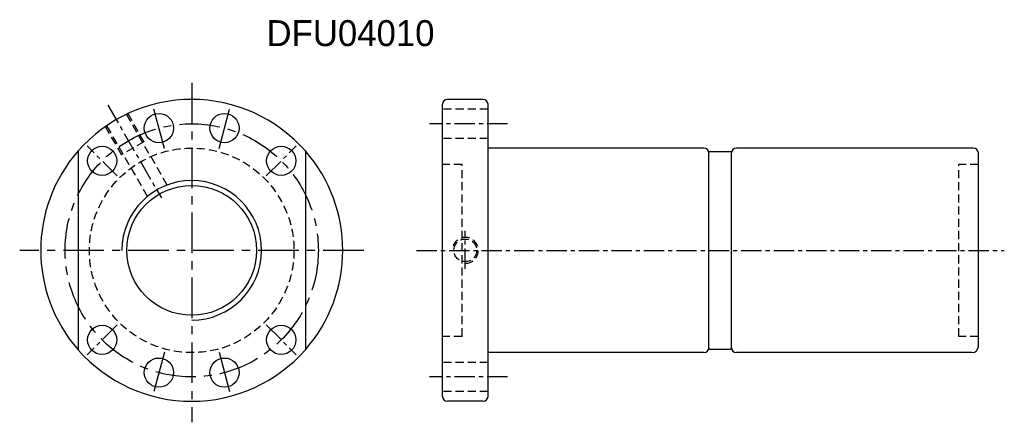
# Model space of a CAD drawing. Extents: x 27 to 330, y 102 to 226.
import ezdxf

# ---------------------------------------------------------------- set-up
doc = ezdxf.new("R2010")
doc.units = 0
doc.header["$MEASUREMENT"] = 0
doc.linetypes.add('CENTER', pattern=[2, 1.25, -0.25, 0.25, -0.25])
doc.linetypes.add('DASHED', pattern=[0.75, 0.5, -0.25])
for name, color, linetype in [('CENTER', 1, 'CENTER'), ('DIM', 4, 'CONTINUOUS'), ('HIDDEN', 7, 'CONTINUOUS'), ('MAIN', 7, 'CONTINUOUS'), ('OUT', 3, 'CONTINUOUS')]:
    doc.layers.add(name, color=color, linetype=linetype)

msp = doc.modelspace()

# ---------------------------------------------------------------- linework, layer by layer
at = {"layer": 'CENTER', "color": 7, "linetype": 'CENTER', "ltscale": 10}
for p, q in [((79.55, 206.58), (79.55, 101.96)), ((71.14, 186.32), (67.77, 198.88)), ((87.96, 186.32), (91.33, 198.88)), ((132.52, 154.93), (26.58, 154.93)), ((71.14, 123.54), (67.77, 110.98)), ((87.96, 123.54), (91.33, 110.98))]:
    msp.add_line(p, q, dxfattribs=at)
at = {"layer": 'CENTER', "color": 7, "linetype": 'CENTER', "ltscale": 5}
for p, q in [((53.74, 199.64), (70.2, 171.13)), ((176.77, 193.93), (152.81, 193.93)), ((56.57, 177.91), (47.38, 187.1)), ((102.53, 177.91), (111.72, 187.1)), ((163.81, 149.21), (163.81, 160.93)), ((148.81, 154.93), (329.81, 154.93)), ((56.57, 131.95), (47.38, 122.76)), ((102.53, 131.95), (111.72, 122.76)), ((176.77, 115.93), (152.81, 115.93))]:
    msp.add_line(p, q, dxfattribs=at)
at = {"layer": 'CENTER', "color": 7, "linetype": 'CENTER', "ltscale": 10}
msp.add_circle((79.55, 154.93), 39, dxfattribs=at)
at = {"layer": 'DIM', "color": 7}
msp.add_circle((79.55, 154.93), 20, dxfattribs=at)
msp.add_arc((79.55, 154.93), 21.5, 270, 180, dxfattribs=at)
at = {"layer": 'HIDDEN', "color": 7, "linetype": 'DASHED', "ltscale": 5}
for p, q in [((170.81, 198.43), (156.81, 198.43)), ((59.42, 196.8), (72.03, 174.96)), ((59.85, 197.05), (64.85, 188.39)), ((52.92, 193.05), (57.92, 184.39)), ((53.35, 193.3), (65.96, 171.46)), ((64.85, 188.39), (57.92, 184.39)), ((170.81, 189.43), (156.81, 189.43)), ((162.81, 181.43), (156.81, 181.43)), ((162.81, 128.43), (162.81, 181.43)), ((321.81, 181.43), (315.81, 181.43)), ((315.81, 128.43), (315.81, 181.43)), ((162.81, 128.43), (156.81, 128.43)), ((321.81, 128.43), (315.81, 128.43)), ((170.81, 120.43), (156.81, 120.43)), ((170.81, 111.43), (156.81, 111.43))]:
    msp.add_line(p, q, dxfattribs=at)
for centre, radius in [((79.55, 154.93), 31.5), ((163.81, 154.93), 3.5)]:
    msp.add_circle(centre, radius, dxfattribs=at)
msp.add_arc((163.81, 154.93), 4, 270, 180, dxfattribs=at)
at = {"layer": 'MAIN', "color": 7, "linetype": 'Continuous', "ltscale": 5}
for p, q in [((169.31, 201.43), (158.31, 201.43)), ((156.81, 109.93), (156.81, 199.93)), ((170.81, 109.93), (170.81, 199.93)), ((237.31, 186.43), (170.81, 186.43)), ((320.31, 186.43), (247.31, 186.43)), ((238.81, 124.93), (238.81, 184.93)), ((245.81, 124.93), (245.81, 184.93)), ((245.81, 124.93), (245.81, 184.93)), ((321.81, 125.43), (321.81, 184.93)), ((237.31, 123.43), (170.81, 123.43)), ((319.81, 123.43), (247.31, 123.43)), ((169.31, 108.43), (158.31, 108.43))]:
    msp.add_line(p, q, dxfattribs=at)
for centre, radius, start, end in [((158.31, 199.93), 1.5, 90, 180), ((169.31, 199.93), 1.5, 0, 90), ((237.31, 184.93), 1.5, 0, 90), ((247.31, 184.93), 1.5, 90, 180), ((320.31, 184.93), 1.5, 0, 90), ((237.31, 124.93), 1.5, 270, 0), ((247.31, 124.93), 1.5, 180, 270), ((319.81, 125.43), 2, 270, 0), ((158.31, 109.93), 1.5, 180, 270), ((169.31, 109.93), 1.5, 270, 0)]:
    msp.add_arc(centre, radius, start, end, dxfattribs=at)
at = {"layer": 'OUT', "color": 7, "ltscale": 10}
for p, q in [((44.55, 185.55), (44.55, 124.32)), ((114.55, 185.55), (114.55, 124.32))]:
    msp.add_line(p, q, dxfattribs=at)
at = {"layer": 'OUT', "color": 7}
for p, q in [((239.31, 185.43), (245.31, 185.43)), ((238.81, 124.93), (238.81, 184.93)), ((245.81, 124.93), (245.81, 184.93)), ((245.31, 124.43), (239.31, 124.43))]:
    msp.add_line(p, q, dxfattribs=at)
for centre in [(69.46, 192.6), (89.64, 192.6), (51.97, 182.51), (107.13, 182.51), (51.97, 127.35), (107.13, 127.35), (69.46, 117.26), (89.64, 117.26)]:
    msp.add_circle(centre, 4.5, dxfattribs=at)
for centre, radius, start, end in [((79.55, 154.93), 46.5, 41.1762, 138.8238), ((79.55, 154.93), 46.5, 138.8238, 221.1762), ((79.55, 154.93), 46.5, 318.8238, 41.1762), ((239.31, 184.93), 0.5, 90, 180), ((245.31, 184.93), 0.5, 0, 90), ((239.31, 124.93), 0.5, 180, 270), ((245.31, 124.93), 0.5, 270, 0), ((79.55, 154.93), 46.5, 221.1762, 318.8238)]:
    msp.add_arc(centre, radius, start, end, dxfattribs=at)

# ---------------------------------------------------------------- texts
at = {"layer": 'DIM', "color": 7}
msp.add_text('DFU04010', height=8, dxfattribs=at).set_placement((102.59, 217.85))

doc.saveas('drawing.dxf')
